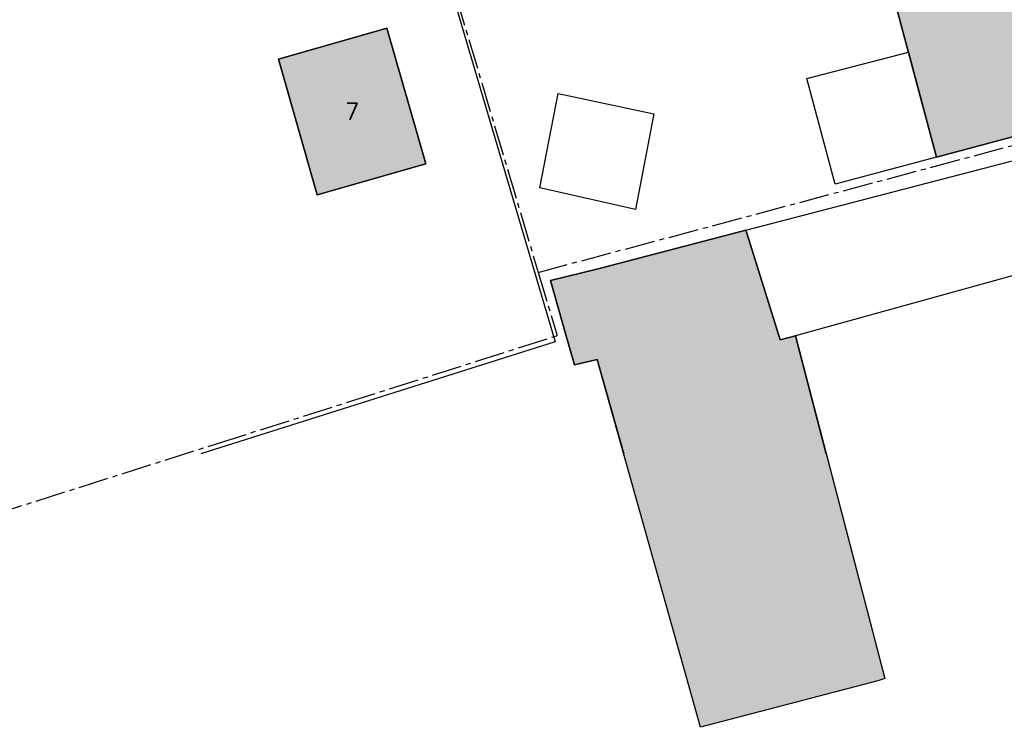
# Model space of a CAD drawing. Header units: metres. Extents: x 202952 to 203755, y 348959 to 349702.
# Tile 8 of 91: x 203138 to 203184, y 349267 to 349301. Entities that reach past the tile are written whole.
import ezdxf
from ezdxf.enums import TextEntityAlignment as Align

# ---------------------------------------------------------------- set-up
doc = ezdxf.new("R2010")
doc.units = ezdxf.units.M
doc.linetypes.add('1-200 CENTER', pattern=[4.28625, 2.8575, -0.47625, 0.47625, -0.47625])
for name, color, linetype in [('bgt.onbegroeidterreindeel', 252, 'Continuous'), ('PH-BEST-BEBOUWING', 1, 'Continuous'), ('PH-BEST-BEBOUWING-ARCERING', 254, 'Continuous'), ('PH-BEST-HUISNUMMER', 7, 'Continuous'), ('PH-BEST-KADASTRALE-GRENS', 240, '1-200 CENTER')]:
    doc.layers.add(name, color=color, linetype=linetype)
doc.styles.add('ROMANS', font='romans.shx')

msp = doc.modelspace()

# ---------------------------------------------------------------- hatches: boundary and pattern name
at = {"layer": 'PH-BEST-BEBOUWING-ARCERING'}
h = msp.add_hatch(color=256, dxfattribs=at)
h.paths.add_polyline_path([(203166.395, 349333.439), (203169.63, 349334.261), (203171.827, 349334.819), (203179.027, 349306.485), (203178.073, 349306.23), (203175.685, 349305.592), (203169.779, 349304.015), (203169.435, 349305.302), (203169.374, 349305.286), (203166.978, 349312.961), (203166.13, 349316.131), (203167.743, 349316.563), (203170.641, 349317.339), (203172.54, 349317.848), (203174.171, 349318.285), (203173.542, 349320.612), (203173.002, 349322.611), (203172.446, 349322.463), (203171.38, 349322.178), (203170.453, 349325.561), (203167.101, 349324.623), (203166.22, 349328.13), (203165.34, 349331.53), (203166.179, 349333.048)], flags=16)
h.paths.add_polyline_path([(203178.678, 349303.504), (203184.995, 349305.2), (203187.523, 349295.785), (203181.206, 349294.089)], flags=17)
msp.add_hatch(color=256, dxfattribs=at).paths.add_polyline_path([(203149.95, 349298.746), (203155.1, 349300.217), (203156.943, 349293.766), (203151.793, 349292.295)], flags=17)
msp.add_hatch(color=256, dxfattribs=at).paths.add_polyline_path([(203174.498, 349285.602), (203173.768, 349285.404), (203172.15, 349290.62), (203165.127, 349288.786), (203162.864, 349288.223), (203163.596, 349285.644), (203164.002, 349284.216), (203165.092, 349284.478), (203169.995, 349267.005), (203178.407, 349269.219), (203178.752, 349269.326)])

# ---------------------------------------------------------------- linework, layer by layer
at = {"layer": 'bgt.onbegroeidterreindeel'}
for points in [[(203150.964, 349326.356), (203163.085, 349285.321), (203146.272, 349280)], [(203175.962, 349280), (203174.498, 349285.602), (203173.768, 349285.404), (203172.21, 349290.428), (203172.151, 349290.62), (203165.127, 349288.786), (203162.864, 349288.223), (203163.596, 349285.644), (203164.002, 349284.216), (203165.092, 349284.478), (203166.349, 349280)]]:
    msp.add_lwpolyline(points, dxfattribs=at)
for points in [[(203178.678, 349303.504), (203181.206, 349294.089), (203187.523, 349295.785), (203184.995, 349305.2), (203178.678, 349303.504)], [(203149.95, 349298.746), (203151.793, 349292.295), (203156.943, 349293.766), (203155.1, 349300.217), (203149.95, 349298.746)]]:
    msp.add_lwpolyline(points, close=True, dxfattribs=at)
at = {"layer": 'PH-BEST-BEBOUWING'}
for points in [[(203178.678, 349303.504), (203184.995, 349305.2), (203187.523, 349295.785), (203181.206, 349294.089), (203178.678, 349303.504)], [(203149.95, 349298.746), (203155.1, 349300.217), (203156.943, 349293.766), (203151.793, 349292.295), (203149.95, 349298.746)], [(203181.206, 349294.089), (203176.393, 349292.797), (203175.044, 349297.822), (203179.868, 349299.072), (203181.206, 349294.089)], [(203163.236, 349297.104), (203167.783, 349296.147), (203166.906, 349291.599), (203162.358, 349292.636), (203163.236, 349297.104)], [(203174.498, 349285.602), (203173.768, 349285.404), (203172.21, 349290.428), (203172.151, 349290.62), (203188.143, 349294.79), (203189.539, 349289.764), (203174.498, 349285.602)], [(203178.407, 349269.219), (203169.995, 349267.005), (203165.092, 349284.478), (203164.002, 349284.216), (203163.596, 349285.644), (203162.864, 349288.223), (203165.127, 349288.786), (203172.151, 349290.62), (203172.21, 349290.428), (203173.768, 349285.404), (203174.498, 349285.602), (203178.752, 349269.326), (203178.407, 349269.219)]]:
    msp.add_lwpolyline(points, close=True, dxfattribs=at)
at = {"layer": 'PH-BEST-KADASTRALE-GRENS', "ltscale": 0.5}
for p, q in [((203150.424, 349328.43), (203162.287, 349288.614)), ((203162.287, 349288.614), (203163.182, 349285.608)), ((203147.053, 349280.487), (203163.182, 349285.608)), ((203126.195, 349273.858), (203147.053, 349280.487))]:
    msp.add_line(p, q, dxfattribs=at)
msp.add_lwpolyline([(203162.287, 349288.614), (203187.674, 349295.408), (203186.695, 349299.497), (203187.121, 349299.608)], dxfattribs=at)

# ---------------------------------------------------------------- texts
at = {"layer": 'PH-BEST-HUISNUMMER', "style": 'ROMANS'}
msp.add_text('7', height=0.8, rotation=360, dxfattribs=at).set_placement((203153.447, 349296.256), align=Align.MIDDLE_CENTER)

doc.saveas('drawing.dxf')
